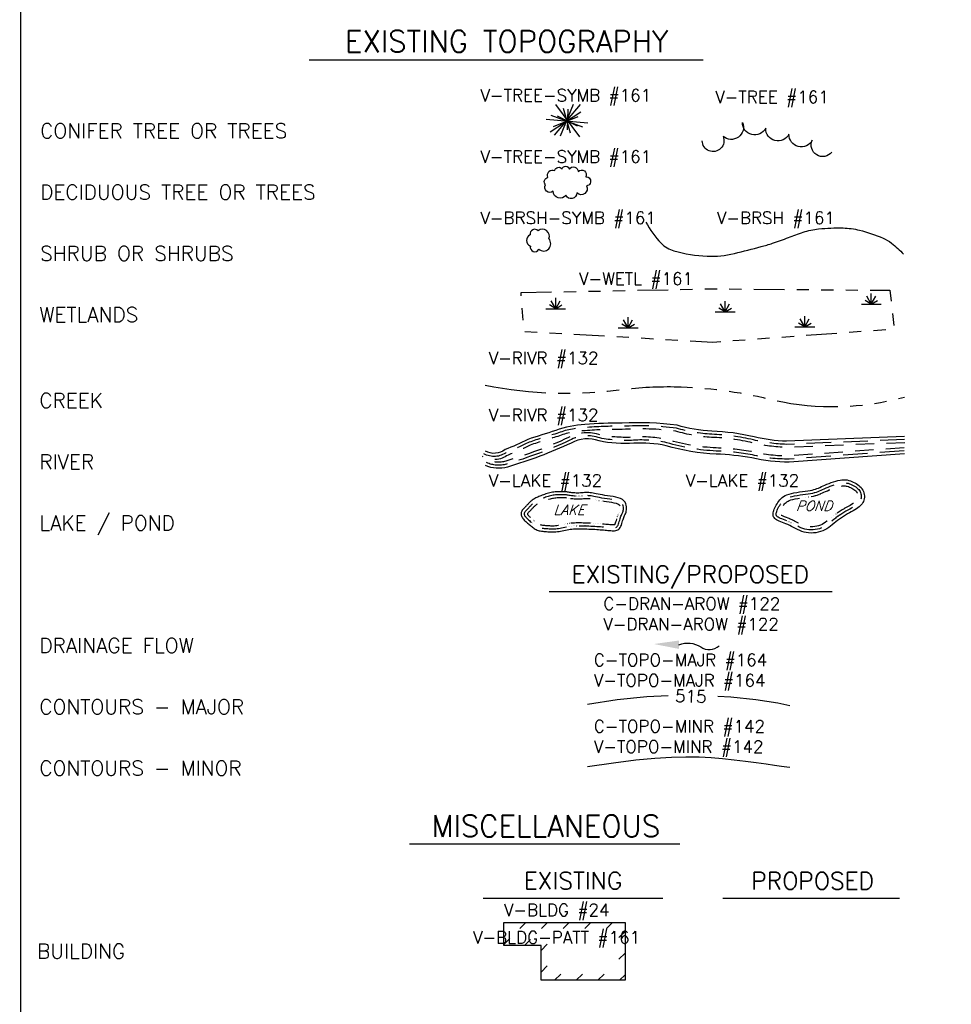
# Model space of a CAD drawing. Extents: x 429357 to 505151, y 227904 to 248592.
# Tile 254 of 256: x 503094.45 to 503102.05, y 229930.29 to 229938.32. Entities that reach past the tile are written whole.
import ezdxf
from ezdxf.enums import TextEntityAlignment as Align

# ---------------------------------------------------------------- set-up
doc = ezdxf.new("R2010")
doc.units = 0
doc.header["$MEASUREMENT"] = 0
for name, pattern in [('CUT', [0.3, 0.2, -0.1]), ('D15', [0.225, 0.15, -0.075]), ('STREAM', [1.475, 1, -0.1, 0.025, -0.1, 0.025, -0.1, 0.025, -0.1]), ('STREAM2', [0.7375, 0.5, -0.05, 0.0125, -0.05, 0.0125, -0.05, 0.0125, -0.05]), ('WATER', [0.448, 0.25, -0.048, 0.002, -0.048, 0.002, -0.048, 0.002, -0.048])]:
    doc.linetypes.add(name, pattern=pattern)
for name, color, linetype in [('C-TOPO-MAJR', 164, 'Continuous'), ('C-TOPO-MINR', 142, 'Continuous'), ('V-ANNO-LGND-LWT6', 6, 'Continuous'), ('V-ANNO-LGND-T120', 4, 'Continuous'), ('V-ANNO-LGND-T140', 5, 'Continuous'), ('V-ANNO-LGND-T175', 6, 'Continuous'), ('V-BLDG', 24, 'Continuous'), ('V-BLDG-PATT', 161, 'Continuous'), ('V-BRSH', 161, 'BRUSH'), ('V-BRSH-SYMB', 161, 'Continuous'), ('V-DRAN-AROW', 122, 'Continuous'), ('V-LAKE', 132, 'STREAM'), ('V-LAKE-TEXT', 2, 'Continuous'), ('V-RIVR', 132, 'STREAM2'), ('V-RWAY-PROP-TEXT', 4, 'Continuous'), ('V-TOPO-MAJR', 164, 'Continuous'), ('V-TOPO-MINR', 142, 'Continuous'), ('V-TRE-LEGD', 161, 'Continuous'), ('V-TREE-SYMB', 161, 'Continuous'), ('V-WETL-LEGD', 161, 'WATER')]:
    doc.layers.add(name, color=color, linetype=linetype)
doc.layers.add('V-ANNO-LGND-LAYR-INFO', color=1, linetype='Continuous', plot=False)
doc.styles.add('L100', font='simplex.shx', dxfattribs={"height": 0.1})
doc.styles.add('L120', font='simplex.shx', dxfattribs={"height": 0.12})
doc.styles.add('L140', font='simplex.shx', dxfattribs={"height": 0.14})
doc.styles.add('L175', font='simplex.shx', dxfattribs={"height": 0.175})
doc.styles.add('L80', font='simplex.shx', dxfattribs={"height": 0.08})
doc.styles.add('ROMANSM', font='romansm.shx')
doc.linetypes.add('BRUSH', pattern='A,0,["(",ROMANSM,S=0.06,R=0,X=-0.0375,Y=0.0125],0.28,[")",ROMANSM,S=0.06,R=0,X=-0.02,Y=0.0125],-0.1', length=0.38)

# ---------------------------------------------------------------- blocks, each defined once
blk = doc.blocks.new('V-TREE-DECIDUOUS 1')
at = {"elevation": 0.0087}
blk.add_lwpolyline([(-0.0713, 0.0447, 0.687051), (-0.0694, -0.0474, 0.92729), (-0.0022, -0.0721, 0.962716), (0.0805, 0.0115, 0.776672), (-0.0065, 0.0779, 0.749179)], format="xyb", close=True, dxfattribs=at)
blk = doc.blocks.new('V-TREE-DECIDUOUS 2')
blk.add_lwpolyline([(-0.1576, 0.0391, -0.658219), (-0.1011, 0.0956, -0.65684), (-0.0411, 0.1058, -0.850737), (0.0181, 0.1043, -0.774157), (0.0907, 0.0852, -0.916303), (0.1517, 0.0421, -1.027393), (0.1577, -0.0307, -0.880235), (0.0803, -0.0887, -0.818499), (-0.0104, -0.1065, -0.741456), (-0.1144, -0.0753, -0.824221), (-0.1769, -0.0218, -0.566054), (-0.1576, 0.0391, -0.480508)], format="xyb")
blk = doc.blocks.new('V-ESCP-SWAMP')
for p, q in [((0, 0), (0, 0.088)), ((0, 0), (0, 0.088)), ((-0.0809, 0), (0.0809, 0)), ((0, 0), (-0.051, 0.0305)), ((0, 0), (-0.0364, 0.065)), ((0, 0), (0.0364, 0.065)), ((0, 0), (0.051, 0.0305))]:
    blk.add_line(p, q)
blk = doc.blocks.new('V-TREE-CONIFER')
for p, q in [((0.1074, 0.1322), (-0.1063, -0.119)), ((-0.0937, 0.1322), (0.1012, -0.1316)), ((0.0509, 0.1322), (-0.056, -0.1253)), ((-0.0308, 0.1008), (0.0257, -0.1002)), ((0.0069, 0.0946), (0.0006, -0.075)), ((-0.1691, 0.0129), (0.1703, -0.0185)), ((0.1137, 0.0694), (-0.1377, -0.0939)), ((-0.1314, 0.0443), (0.1263, -0.0499)), ((0.0886, 0.0317), (-0.1125, -0.0499)), ((-0.0811, 0.038), (0.0823, -0.0436))]:
    blk.add_line(p, q)
blk = doc.blocks.new('DAR-DOT')
blk.add_lwpolyline([(13.09, -1.38, -0.247108), (6.07, -0.09, 0.337287), (0, 0, 9.72554)], format="xyb")
blk.add_solid([(21.25, -2.24), (12.95, -2.74), (13.23, -0.02), (12.95, -2.74)])

msp = doc.modelspace()

# ---------------------------------------------------------------- hatches: boundary and pattern name
at = {"layer": 'V-BLDG-PATT'}
h = msp.add_hatch(dxfattribs=at)
h.set_pattern_fill('ANSI31', color=256)
h.set_pattern_definition([(45, (503078.0952, 229923.55046), (-0.08838835, 0.08838835), [])])
h.paths.add_polyline_path([(503098.4013, 229930.9558), (503099.3914, 229930.9558), (503099.3914, 229930.4834), (503098.7068, 229930.4834), (503098.7068, 229930.7669), (503098.4013, 229930.7669)])
h.paths.add_polyline_path([(503098.4513, 229930.9058), (503099.3414, 229930.9058), (503099.3414, 229930.5334), (503098.7568, 229930.5334), (503098.7568, 229930.8169), (503098.4513, 229930.8169)], flags=16)

# ---------------------------------------------------------------- linework, layer by layer
at = {"layer": 'C-TOPO-MAJR'}
for points in [[(503099.0852, 229932.7371), (503099.3269, 229932.775), (503099.5691, 229932.7983), (503099.7427, 229932.8057)], [(503100.1476, 229932.8011), (503100.256, 229932.7953), (503100.4578, 229932.7747), (503100.6392, 229932.7468), (503100.7352, 229932.726)]]:
    msp.add_lwpolyline(points, dxfattribs=at)
at = {"layer": 'C-TOPO-MINR', "flags": 128}
msp.add_lwpolyline([(503099.0852, 229932.2266), (503099.2968, 229932.2583), (503099.4786, 229932.2812), (503099.635, 229932.2963), (503099.7702, 229932.3046), (503099.8888, 229932.3073), (503099.995, 229932.3053), (503100.0932, 229932.2996), (503100.1878, 229932.2915), (503100.2819, 229932.2817), (503100.3742, 229932.271), (503100.4618, 229932.26), (503100.542, 229932.2492), (503100.6121, 229932.2393), (503100.6695, 229932.2309), (503100.7114, 229932.2246), (503100.7352, 229932.2209)], dxfattribs=at)
at = {"layer": 'V-ANNO-LGND-LWT6'}
msp.add_line((503094.4576, 229944.8544), (503094.4576, 229923.8544), dxfattribs=at)
at = {"layer": 'V-ANNO-LGND-T140'}
for p, q in [((503096.8147, 229937.9936), (503100.0278, 229937.9936)), ((503098.7734, 229933.6544), (503101.081, 229933.6544)), ((503097.6331, 229931.5954), (503099.8383, 229931.5954)), ((503098.2325, 229931.1544), (503099.6993, 229931.1544)), ((503100.1887, 229931.1544), (503101.6315, 229931.1544))]:
    msp.add_line(p, q, dxfattribs=at)
at = {"layer": 'V-BLDG', "flags": 128}
msp.add_lwpolyline([(503098.4013, 229930.9558), (503099.3914, 229930.9558), (503099.3914, 229930.4834), (503098.7068, 229930.4834), (503098.7068, 229930.7669), (503098.4013, 229930.7669)], close=True, dxfattribs=at)
at = {"layer": 'V-BRSH', "linetype": 'BRUSH', "ltscale": 0.5, "flags": 128}
msp.add_lwpolyline([(503099.5619, 229936.6704, 0.074991), (503099.6862, 229936.4968, 0.133235), (503099.7909, 229936.4347, 0.057056), (503100.0613, 229936.3921, 0.070132), (503100.2834, 229936.4139, 0.005652), (503100.5014, 229936.4694, 0.012963), (503100.5955, 229936.4971, 0.017706), (503100.7252, 229936.5441, -0.019139), (503100.8453, 229936.5873, -0.050212), (503100.9711, 229936.6136, -0.032168), (503101.1713, 229936.6219, -0.056838), (503101.3037, 229936.6038, -0.037112), (503101.4973, 229936.5387, -0.067888), (503101.566, 229936.4981, -0.040428), (503101.6638, 229936.407)], format="xyb", dxfattribs=at)
at = {"layer": 'V-LAKE', "linetype": 'Continuous', "flags": 128}
for points in [[(503100.9012, 229934.4799), (503100.9179, 229934.4832), (503100.9325, 229934.4868), (503100.9456, 229934.4908), (503100.9578, 229934.4951), (503100.9694, 229934.4999), (503100.9812, 229934.5052), (503100.9936, 229934.5109), (503101.0071, 229934.5171), (503101.0222, 229934.5238), (503101.0386, 229934.5309), (503101.056, 229934.5379), (503101.0741, 229934.5448), (503101.0924, 229934.5512), (503101.1107, 229934.5568), (503101.1286, 229934.5615), (503101.1457, 229934.565), (503101.1618, 229934.567), (503101.1769, 229934.5677), (503101.1912, 229934.5671), (503101.2047, 229934.5654), (503101.2176, 229934.5625), (503101.2301, 229934.5588), (503101.2422, 229934.5541), (503101.254, 229934.5488), (503101.2658, 229934.5428), (503101.2772, 229934.5361), (503101.2882, 229934.5288), (503101.2987, 229934.5208), (503101.3084, 229934.5122), (503101.3172, 229934.503), (503101.325, 229934.4931), (503101.3315, 229934.4826), (503101.3367, 229934.4715), (503101.3406, 229934.4599), (503101.3431, 229934.448), (503101.3444, 229934.436), (503101.3443, 229934.4241), (503101.3431, 229934.4124), (503101.3407, 229934.4012), (503101.337, 229934.3905), (503101.3323, 229934.3807), (503101.3263, 229934.3714), (503101.3192, 229934.3628), (503101.311, 229934.3545), (503101.3016, 229934.3464), (503101.291, 229934.3386), (503101.2793, 229934.3307), (503101.2665, 229934.3227), (503101.2525, 229934.3145), (503101.2376, 229934.3059), (503101.222, 229934.2971), (503101.2059, 229934.2879), (503101.1895, 229934.2783), (503101.1732, 229934.2683), (503101.1571, 229934.2578), (503101.1414, 229934.2468), (503101.1263, 229934.2354), (503101.1117, 229934.2236), (503101.0974, 229934.2117), (503101.083, 229934.1999), (503101.0685, 229934.1885), (503101.0536, 229934.1777), (503101.0381, 229934.1676), (503101.0217, 229934.1586), (503101.0044, 229934.1507), (503100.9862, 229934.1442), (503100.9674, 229934.139), (503100.9481, 229934.1352), (503100.9286, 229934.133), (503100.9091, 229934.1323), (503100.8898, 229934.1333), (503100.8708, 229934.1359), (503100.8524, 229934.1403), (503100.8345, 229934.1461), (503100.8171, 229934.1531), (503100.8001, 229934.1609), (503100.7835, 229934.1692), (503100.7671, 229934.1776), (503100.7511, 229934.1859), (503100.7352, 229934.1938), (503100.7195, 229934.2009), (503100.7042, 229934.2073), (503100.6893, 229934.2133), (503100.6752, 229934.2188), (503100.6618, 229934.2241), (503100.6495, 229934.2293), (503100.6383, 229934.2346), (503100.6285, 229934.24), (503100.6202, 229934.2456), (503100.6134, 229934.2516), (503100.608, 229934.258), (503100.6039, 229934.2649), (503100.6012, 229934.2722), (503100.5997, 229934.28), (503100.5995, 229934.2883), (503100.6004, 229934.2973), (503100.6024, 229934.3069), (503100.6055, 229934.317), (503100.6094, 229934.3275), (503100.6141, 229934.3382), (503100.6196, 229934.3492), (503100.6256, 229934.3602), (503100.6322, 229934.3712), (503100.6392, 229934.382), (503100.6466, 229934.3925), (503100.6545, 229934.4026), (503100.6633, 229934.4123), (503100.6732, 229934.4214), (503100.6845, 229934.4299), (503100.6975, 229934.4377), (503100.7124, 229934.4448), (503100.7295, 229934.4509), (503100.749, 229934.4562), (503100.7702, 229934.4607), (503100.7927, 229934.4646), (503100.8158, 229934.468), (503100.8388, 229934.4711), (503100.8611, 229934.474), (503100.8821, 229934.4768)], [(503098.9228, 229934.4672), (503098.9163, 229934.4681), (503098.9107, 229934.4688), (503098.9057, 229934.4693), (503098.901, 229934.4697), (503098.8963, 229934.4699), (503098.8913, 229934.47), (503098.8857, 229934.47), (503098.8793, 229934.47), (503098.8717, 229934.47), (503098.8632, 229934.47), (503098.8538, 229934.4698), (503098.8438, 229934.4694), (503098.8332, 229934.4689), (503098.8222, 229934.468), (503098.811, 229934.4668), (503098.7997, 229934.4652), (503098.7886, 229934.4632), (503098.7775, 229934.4608), (503098.7666, 229934.458), (503098.7558, 229934.4549), (503098.7452, 229934.4517), (503098.7349, 229934.4482), (503098.7248, 229934.4447), (503098.7149, 229934.441), (503098.7054, 229934.4374), (503098.6961, 229934.4338), (503098.6872, 229934.4301), (503098.6786, 229934.4263), (503098.6704, 229934.4224), (503098.6624, 229934.4185), (503098.6549, 229934.4143), (503098.6477, 229934.4101), (503098.6409, 229934.4056), (503098.6345, 229934.4011), (503098.6285, 229934.3964), (503098.6229, 229934.3918), (503098.6177, 229934.3871), (503098.6128, 229934.3826), (503098.6083, 229934.3783), (503098.6042, 229934.3741), (503098.6005, 229934.3702), (503098.5971, 229934.3665), (503098.5938, 229934.3629), (503098.5906, 229934.3594), (503098.5873, 229934.3558), (503098.5839, 229934.352), (503098.5802, 229934.3481), (503098.5762, 229934.3439), (503098.5717, 229934.3394), (503098.567, 229934.3345), (503098.5622, 229934.3293), (503098.5575, 229934.3239), (503098.5532, 229934.3181), (503098.5494, 229934.3121), (503098.5464, 229934.3059), (503098.5443, 229934.2994), (503098.5433, 229934.2928), (503098.5434, 229934.286), (503098.5446, 229934.2792), (503098.5466, 229934.2722), (503098.5495, 229934.2653), (503098.5533, 229934.2585), (503098.5577, 229934.2517), (503098.5628, 229934.2451), (503098.5685, 229934.2386), (503098.5747, 229934.2323), (503098.5812, 229934.2262), (503098.5881, 229934.2202), (503098.5951, 229934.2142), (503098.6023, 229934.2084), (503098.6094, 229934.2025), (503098.6165, 229934.1967), (503098.6234, 229934.1909), (503098.6302, 229934.1852), (503098.637, 229934.1796), (503098.6438, 229934.1743), (503098.6508, 229934.1693), (503098.658, 229934.1647), (503098.6655, 229934.1605), (503098.6734, 229934.1569), (503098.6818, 229934.1539), (503098.6907, 229934.1515), (503098.6999, 229934.1496), (503098.7094, 229934.148), (503098.7193, 229934.1468), (503098.7293, 229934.1458), (503098.7396, 229934.145), (503098.75, 229934.1442), (503098.7606, 229934.1435), (503098.7713, 229934.1429), (503098.7821, 229934.1423), (503098.7931, 229934.142), (503098.8044, 229934.142), (503098.816, 229934.1423), (503098.8279, 229934.143), (503098.8401, 229934.1442), (503098.8527, 229934.146), (503098.8656, 229934.1481), (503098.8787, 229934.1506), (503098.8919, 229934.1532), (503098.9052, 229934.1559), (503098.9185, 229934.1584), (503098.9316, 229934.1608), (503098.9445, 229934.1629), (503098.9572, 229934.1645), (503098.9697, 229934.1657), (503098.9821, 229934.1665), (503098.9947, 229934.167), (503099.0075, 229934.1673), (503099.0208, 229934.1673), (503099.0345, 229934.1671), (503099.0488, 229934.1668), (503099.0639, 229934.1664), (503099.0796, 229934.1659), (503099.0957, 229934.1653), (503099.112, 229934.1646), (503099.1283, 229934.1638), (503099.1444, 229934.1629), (503099.16, 229934.162), (503099.1752, 229934.1609), (503099.1895, 229934.1598), (503099.2032, 229934.1586), (503099.2162, 229934.1573), (503099.2286, 229934.1561), (503099.2406, 229934.155), (503099.2522, 229934.1539), (503099.2634, 229934.1529), (503099.2743, 229934.1521), (503099.2851, 229934.1515), (503099.2955, 229934.1513), (503099.3056, 229934.1516), (503099.3152, 229934.1528), (503099.3242, 229934.155), (503099.3325, 229934.1583), (503099.3401, 229934.1631), (503099.3467, 229934.1695), (503099.3525, 229934.1777), (503099.3574, 229934.1872), (503099.3617, 229934.1978), (503099.3654, 229934.209), (503099.3688, 229934.2204), (503099.3719, 229934.2316), (503099.3749, 229934.2423), (503099.3779, 229934.252), (503099.3811, 229934.2605), (503099.3844, 229934.2679), (503099.3877, 229934.2748), (503099.391, 229934.2813), (503099.3941, 229934.288), (503099.397, 229934.295), (503099.3995, 229934.303), (503099.4017, 229934.312), (503099.4033, 229934.3226), (503099.4041, 229934.3342), (503099.4036, 229934.3466), (503099.4015, 229934.3592), (503099.3975, 229934.3718), (503099.3911, 229934.3839), (503099.3819, 229934.3951), (503099.3696, 229934.405), (503099.354, 229934.4133), (503099.3357, 229934.4201), (503099.3152, 229934.4256), (503099.2934, 229934.4302), (503099.2708, 229934.4339), (503099.2484, 229934.4371), (503099.2266, 229934.4401), (503099.2062, 229934.4429), (503099.1879, 229934.4459), (503099.1713, 229934.449), (503099.1564, 229934.452), (503099.1427, 229934.4548), (503099.1301, 229934.4574), (503099.1182, 229934.4596), (503099.1067, 229934.4613), (503099.0955, 229934.4623), (503099.0842, 229934.4627), (503099.0728, 229934.4626), (503099.0613, 229934.462), (503099.0498, 229934.4612), (503099.0382, 229934.4603), (503099.0266, 229934.4594), (503099.015, 229934.4588), (503099.0033, 229934.4586), (503098.9917, 229934.4588), (503098.9803, 229934.4595), (503098.9691, 229934.4605), (503098.9584, 229934.4618), (503098.9483, 229934.4632), (503098.9388, 229934.4646), (503098.9303, 229934.466)]]:
    msp.add_lwpolyline(points, close=True, dxfattribs=at)
at = {"layer": 'V-LAKE', "linetype": 'CUT', "flags": 128}
for points in [[(503100.9061, 229934.4552), (503100.9227, 229934.4585, 0.011876), (503100.9239, 229934.4588), (503100.9385, 229934.4624, 0.012951), (503100.9398, 229934.4627), (503100.9529, 229934.4667, 0.012719), (503100.9541, 229934.4671), (503100.9663, 229934.4715, 0.010817), (503100.9673, 229934.4719), (503100.979, 229934.4767, 0.007473), (503100.9796, 229934.477), (503100.9914, 229934.4822, 0.003476), (503100.9917, 229934.4823), (503101.0041, 229934.4881), (503101.0175, 229934.4942), (503101.0323, 229934.5008), (503101.0483, 229934.5077), (503101.0652, 229934.5146), (503101.0827, 229934.5212), (503101.1003, 229934.5273), (503101.1176, 229934.5327), (503101.1343, 229934.537), (503101.1498, 229934.5402), (503101.1639, 229934.542), (503101.1769, 229934.5426), (503101.189, 229934.5421), (503101.2004, 229934.5406), (503101.2113, 229934.5382), (503101.222, 229934.535), (503101.2325, 229934.531), (503101.2431, 229934.5262), (503101.2537, 229934.5207), (503101.2639, 229934.5148), (503101.2737, 229934.5083), (503101.2827, 229934.5014), (503101.2909, 229934.4941), (503101.2982, 229934.4866), (503101.3043, 229934.4787), (503101.3094, 229934.4706), (503101.3133, 229934.4622), (503101.3163, 229934.4533), (503101.3183, 229934.444), (503101.3192, 229934.4347), (503101.3192, 229934.4254), (503101.3183, 229934.4164), (503101.3164, 229934.4079), (503101.3138, 229934.4001), (503101.3103, 229934.393), (503101.306, 229934.3862), (503101.3005, 229934.3796), (503101.2939, 229934.3729), (503101.2859, 229934.3661), (503101.2765, 229934.3591), (503101.2657, 229934.3518), (503101.2535, 229934.3442), (503101.2399, 229934.3362), (503101.2252, 229934.3278), (503101.2096, 229934.319, 0.001077), (503101.2095, 229934.3189), (503101.1934, 229934.3097, 0.002927), (503101.1931, 229934.3096), (503101.1768, 229934.3, 0.004741), (503101.1764, 229934.2997), (503101.1601, 229934.2897, 0.006617), (503101.1595, 229934.2894), (503101.1434, 229934.2789, 0.008646), (503101.1427, 229934.2784), (503101.127, 229934.2674, 0.009874), (503101.1262, 229934.2668), (503101.1111, 229934.2553, 0.007045), (503101.1106, 229934.2549), (503101.096, 229934.2431, 0.003049), (503101.0957, 229934.2429), (503101.0814, 229934.2311), (503101.0673, 229934.2195), (503101.0534, 229934.2086), (503101.0394, 229934.1984), (503101.0251, 229934.1892), (503101.0104, 229934.181), (503100.9949, 229934.174), (503100.9786, 229934.1681), (503100.9616, 229934.1635), (503100.9443, 229934.1601), (503100.9267, 229934.158), (503100.9093, 229934.1574), (503100.8922, 229934.1583), (503100.8755, 229934.1606), (503100.8592, 229934.1645), (503100.8431, 229934.1698), (503100.827, 229934.1762), (503100.8109, 229934.1836), (503100.7948, 229934.1916), (503100.7787, 229934.1999), (503100.7626, 229934.2082, 0.004589), (503100.7622, 229934.2084), (503100.7463, 229934.2163, 0.008118), (503100.7456, 229934.2166), (503100.7299, 229934.2237, 0.006965), (503100.7293, 229934.224), (503100.7139, 229934.2305, 0.004484), (503100.7135, 229934.2306), (503100.6987, 229934.2366, 0.001772), (503100.6985, 229934.2367), (503100.6844, 229934.2422), (503100.6713, 229934.2474), (503100.6597, 229934.2523), (503100.6497, 229934.257), (503100.6417, 229934.2614), (503100.6357, 229934.2655), (503100.6314, 229934.2693), (503100.6285, 229934.2726), (503100.6267, 229934.2757), (503100.6255, 229934.2789), (503100.6248, 229934.2827), (503100.6247, 229934.2874), (503100.6253, 229934.2934), (503100.6268, 229934.3007), (503100.6293, 229934.3089), (503100.6327, 229934.318), (503100.6369, 229934.3276), (503100.6418, 229934.3376), (503100.6474, 229934.3477), (503100.6535, 229934.3579), (503100.66, 229934.3679), (503100.6667, 229934.3775), (503100.6737, 229934.3864), (503100.6811, 229934.3945), (503100.6893, 229934.4021), (503100.6986, 229934.4091), (503100.7094, 229934.4156), (503100.7221, 229934.4215), (503100.7371, 229934.427), (503100.7549, 229934.4318), (503100.775, 229934.4361), (503100.7967, 229934.4398), (503100.8193, 229934.4431), (503100.8421, 229934.4462), (503100.8644, 229934.449, 0.001827), (503100.8645, 229934.4491), (503100.8856, 229934.452, 0.005221), (503100.8861, 229934.452), (503100.9051, 229934.4551, 0.009464)], [(503098.919, 229934.4423), (503098.9129, 229934.4432), (503098.9079, 229934.4439), (503098.9035, 229934.4443), (503098.8996, 229934.4446), (503098.8955, 229934.4448), (503098.8909, 229934.4449), (503098.8856, 229934.4449), (503098.8793, 229934.4449), (503098.8718, 229934.4449), (503098.8635, 229934.4449), (503098.8545, 229934.4447), (503098.8449, 229934.4443), (503098.8348, 229934.4438), (503098.8245, 229934.443), (503098.8141, 229934.4419), (503098.8038, 229934.4404), (503098.7935, 229934.4385), (503098.7833, 229934.4363), (503098.7731, 229934.4337), (503098.7629, 229934.4309), (503098.7529, 229934.4277), (503098.743, 229934.4245), (503098.7333, 229934.421), (503098.7237, 229934.4175), (503098.7145, 229934.414), (503098.7056, 229934.4105), (503098.6971, 229934.407), (503098.689, 229934.4034), (503098.6813, 229934.3998), (503098.6741, 229934.3962), (503098.6673, 229934.3925), (503098.661, 229934.3888), (503098.6551, 229934.3849), (503098.6495, 229934.3809), (503098.6442, 229934.3768), (503098.6392, 229934.3726), (503098.6345, 229934.3685), (503098.6301, 229934.3644), (503098.626, 229934.3605), (503098.6223, 229934.3566), (503098.6188, 229934.353), (503098.6156, 229934.3495), (503098.6124, 229934.3461), (503098.6092, 229934.3425, -0.000268), (503098.6092, 229934.3425), (503098.606, 229934.3389, -0.00162), (503098.6058, 229934.3388), (503098.6024, 229934.3351, -0.002709), (503098.6023, 229934.3349), (503098.5986, 229934.331, -0.003434), (503098.5983, 229934.3307), (503098.5943, 229934.3265, -0.002799), (503098.5941, 229934.3263), (503098.5897, 229934.3218), (503098.5852, 229934.3172), (503098.581, 229934.3126), (503098.5771, 229934.3081), (503098.5739, 229934.3038), (503098.5714, 229934.2999), (503098.5697, 229934.2965), (503098.5688, 229934.2937), (503098.5685, 229934.2912), (503098.5685, 229934.2883), (503098.5691, 229934.2848), (503098.5703, 229934.2808), (503098.5722, 229934.2762), (503098.5748, 229934.2714), (503098.5782, 229934.2663), (503098.5822, 229934.261), (503098.5869, 229934.2557), (503098.5922, 229934.2503), (503098.5981, 229934.2448), (503098.6045, 229934.2392), (503098.6112, 229934.2335), (503098.6182, 229934.2278), (503098.6253, 229934.222, -0.001221), (503098.6254, 229934.2219), (503098.6325, 229934.2161, -0.002571), (503098.6326, 229934.2159), (503098.6395, 229934.2101, -0.000311), (503098.6396, 229934.2101), (503098.6463, 229934.2045), (503098.6527, 229934.1992), (503098.6589, 229934.1944), (503098.6649, 229934.1901), (503098.6708, 229934.1863), (503098.6768, 229934.183), (503098.6828, 229934.1802), (503098.6894, 229934.1779), (503098.6966, 229934.1759), (503098.7045, 229934.1743), (503098.713, 229934.1729), (503098.722, 229934.1718), (503098.7316, 229934.1708), (503098.7415, 229934.17), (503098.7518, 229934.1693), (503098.7622, 229934.1686), (503098.7726, 229934.1679), (503098.783, 229934.1674), (503098.7935, 229934.1671), (503098.8041, 229934.1671), (503098.8149, 229934.1674), (503098.8259, 229934.1681), (503098.8372, 229934.1692), (503098.8489, 229934.1708), (503098.8612, 229934.1728), (503098.874, 229934.1752), (503098.887, 229934.1778), (503098.9003, 229934.1805, -0.001317), (503098.9004, 229934.1805), (503098.9137, 229934.1831, -0.00336), (503098.914, 229934.1832), (503098.9271, 229934.1855, -0.005558), (503098.9277, 229934.1856), (503098.9406, 229934.1877, -0.007553), (503098.9413, 229934.1878), (503098.954, 229934.1894, -0.007774), (503098.9548, 229934.1895), (503098.9673, 229934.1907, -0.007278), (503098.968, 229934.1908), (503098.9805, 229934.1916, -0.006523), (503098.9811, 229934.1916), (503098.9937, 229934.1921, -0.005567), (503098.9943, 229934.1922), (503099.0071, 229934.1924, -0.004485), (503099.0075, 229934.1924), (503099.0207, 229934.1924, -0.003356), (503099.0211, 229934.1924), (503099.0348, 229934.1922, -0.002254), (503099.035, 229934.1922), (503099.0494, 229934.1919, -0.001384), (503099.0495, 229934.1919), (503099.0646, 229934.1915, -0.001207), (503099.0648, 229934.1915), (503099.0804, 229934.191, -0.001231), (503099.0806, 229934.191), (503099.0967, 229934.1904, -0.001298), (503099.0968, 229934.1904), (503099.1131, 229934.1897, -0.001409), (503099.1132, 229934.1897), (503099.1295, 229934.1889, -0.001572), (503099.1296, 229934.1889), (503099.1457, 229934.188, -0.001799), (503099.1459, 229934.188), (503099.1616, 229934.187, -0.002113), (503099.1618, 229934.187), (503099.1769, 229934.186, -0.002389), (503099.1771, 229934.186), (503099.1915, 229934.1848, -0.002074), (503099.1917, 229934.1848), (503099.2054, 229934.1836, -0.001504), (503099.2055, 229934.1836), (503099.2185, 229934.1824, -0.000822), (503099.2186, 229934.1823), (503099.2311, 229934.1811), (503099.243, 229934.18), (503099.2544, 229934.1789), (503099.2654, 229934.1779), (503099.276, 229934.1771), (503099.286, 229934.1766), (503099.2953, 229934.1764), (503099.3036, 229934.1767), (503099.3107, 229934.1776), (503099.3165, 229934.1789), (503099.321, 229934.1808), (503099.3245, 229934.183), (503099.3277, 229934.186), (503099.331, 229934.1908), (503099.3346, 229934.1977), (503099.3381, 229934.2064), (503099.3415, 229934.2165), (503099.3446, 229934.2272), (503099.3477, 229934.2383, -0.001239), (503099.3477, 229934.2384), (503099.3507, 229934.2491, -0.007486), (503099.3509, 229934.2498), (503099.3539, 229934.2595, -0.014223), (503099.3544, 229934.2609), (503099.3576, 229934.2693, -0.013851), (503099.3581, 229934.2706), (503099.3614, 229934.2781, -0.009134), (503099.3618, 229934.2789), (503099.3651, 229934.2857, -0.00217), (503099.3652, 229934.2859), (503099.3683, 229934.2922), (503099.3711, 229934.298), (503099.3733, 229934.3036), (503099.3753, 229934.3097), (503099.377, 229934.3169), (503099.3783, 229934.3253), (503099.3789, 229934.3345), (503099.3786, 229934.344), (503099.3771, 229934.3533), (503099.3743, 229934.362), (503099.37, 229934.37), (503099.3641, 229934.3772), (503099.3557, 229934.384), (503099.3437, 229934.3903), (503099.328, 229934.3961), (503099.3094, 229934.4012), (503099.2887, 229934.4055), (503099.267, 229934.4091), (503099.2449, 229934.4123), (503099.2232, 229934.4152, -0.001592), (503099.2231, 229934.4152), (503099.2027, 229934.4181, -0.005269), (503099.2022, 229934.4181), (503099.1838, 229934.4211, -0.005372), (503099.1833, 229934.4212), (503099.1668, 229934.4243, -0.003915), (503099.1664, 229934.4243), (503099.1514, 229934.4273, -0.001756), (503099.1513, 229934.4274), (503099.1377, 229934.4302), (503099.1253, 229934.4327), (503099.1141, 229934.4348), (503099.1037, 229934.4363), (503099.0938, 229934.4373), (503099.0839, 229934.4376), (503099.0736, 229934.4375), (503099.0628, 229934.4369), (503099.0517, 229934.4361), (503099.0402, 229934.4352, -0.001461), (503099.04, 229934.4352), (503099.0284, 229934.4344, -0.004813), (503099.0279, 229934.4343), (503099.0163, 229934.4337, -0.008183), (503099.0155, 229934.4337), (503099.0039, 229934.4334, -0.010662), (503099.0028, 229934.4334), (503098.9912, 229934.4337, -0.009607), (503098.9902, 229934.4337), (503098.9788, 229934.4344, -0.007893), (503098.978, 229934.4345), (503098.9668, 229934.4355, -0.006365), (503098.9662, 229934.4356), (503098.9555, 229934.4368, -0.004928), (503098.955, 229934.4369), (503098.9448, 229934.4383, -0.003475), (503098.9445, 229934.4384), (503098.9351, 229934.4398, -0.001848), (503098.9349, 229934.4398), (503098.9263, 229934.4412)]]:
    msp.add_lwpolyline(points, format="xyb", close=True, dxfattribs=at)
at = {"layer": 'V-LAKE', "linetype": 'D15', "flags": 128}
for points in [[(503100.9109, 229934.4306), (503100.9276, 229934.4339, 0.011876), (503100.9299, 229934.4344), (503100.9446, 229934.438, 0.012951), (503100.9471, 229934.4387), (503100.9602, 229934.4427, 0.012719), (503100.9626, 229934.4435), (503100.9748, 229934.4479, 0.010817), (503100.9768, 229934.4486), (503100.9885, 229934.4534, 0.007473), (503100.9899, 229934.454), (503101.0016, 229934.4593, 0.003476), (503101.0023, 229934.4595), (503101.0146, 229934.4653), (503101.0279, 229934.4714), (503101.0424, 229934.4778), (503101.058, 229934.4845), (503101.0744, 229934.4912), (503101.0913, 229934.4976), (503101.1081, 229934.5034), (503101.1245, 229934.5085), (503101.1399, 229934.5126), (503101.1539, 229934.5154), (503101.1661, 229934.5169), (503101.177, 229934.5174), (503101.1869, 229934.517), (503101.1961, 229934.5158), (503101.205, 229934.5139), (503101.2138, 229934.5112), (503101.2229, 229934.5078), (503101.2322, 229934.5035), (503101.2416, 229934.4987), (503101.2507, 229934.4934), (503101.2591, 229934.4878), (503101.2668, 229934.482), (503101.2735, 229934.476), (503101.2792, 229934.4701), (503101.2837, 229934.4643), (503101.2873, 229934.4586), (503101.29, 229934.4529), (503101.292, 229934.4467), (503101.2934, 229934.4401), (503101.2941, 229934.4334), (503101.2941, 229934.4267), (503101.2934, 229934.4204), (503101.2922, 229934.4147), (503101.2905, 229934.4097), (503101.2884, 229934.4053), (503101.2856, 229934.401), (503101.2819, 229934.3964), (503101.2768, 229934.3913), (503101.2702, 229934.3857), (503101.262, 229934.3796), (503101.2521, 229934.3729), (503101.2405, 229934.3657), (503101.2273, 229934.3579), (503101.2127, 229934.3496), (503101.1972, 229934.3408, 0.001077), (503101.197, 229934.3407), (503101.1809, 229934.3315, 0.002927), (503101.1804, 229934.3312), (503101.1641, 229934.3216, 0.004741), (503101.1633, 229934.3211), (503101.1469, 229934.3111, 0.006617), (503101.1458, 229934.3104), (503101.1297, 229934.2999, 0.008646), (503101.1283, 229934.299), (503101.1126, 229934.288, 0.009874), (503101.111, 229934.2868), (503101.0959, 229934.2753, 0.007045), (503101.0948, 229934.2745), (503101.0802, 229934.2627, 0.003049), (503101.0797, 229934.2623), (503101.0654, 229934.2505), (503101.0516, 229934.2391), (503101.0382, 229934.2286), (503101.0252, 229934.2191), (503101.0122, 229934.2107), (503100.9992, 229934.2035), (503100.9855, 229934.1973), (503100.971, 229934.1921), (503100.9559, 229934.1879), (503100.9404, 229934.1849), (503100.9249, 229934.1831), (503100.9095, 229934.1826), (503100.8945, 229934.1833), (503100.8801, 229934.1853), (503100.866, 229934.1887), (503100.8516, 229934.1934), (503100.8369, 229934.1993), (503100.8217, 229934.2062), (503100.8062, 229934.214), (503100.7902, 229934.2222), (503100.7741, 229934.2306, 0.004589), (503100.7733, 229934.231), (503100.7575, 229934.2388, 0.008118), (503100.756, 229934.2395), (503100.7403, 229934.2466, 0.006965), (503100.739, 229934.2472), (503100.7237, 229934.2536, 0.004484), (503100.7228, 229934.254), (503100.708, 229934.2599, 0.001772), (503100.7077, 229934.26), (503100.6936, 229934.2655), (503100.6809, 229934.2706), (503100.6699, 229934.2752), (503100.6611, 229934.2794), (503100.6549, 229934.2828), (503100.6511, 229934.2854), (503100.6498, 229934.2865), (503100.6498, 229934.2865), (503100.6501, 229934.2895), (503100.6512, 229934.2945), (503100.6531, 229934.3009), (503100.6559, 229934.3085), (503100.6596, 229934.3169), (503100.6641, 229934.3259), (503100.6692, 229934.3352), (503100.6748, 229934.3446), (503100.6809, 229934.3539), (503100.6869, 229934.3625), (503100.6929, 229934.3701), (503100.699, 229934.3768), (503100.7054, 229934.3827), (503100.7127, 229934.3882), (503100.7213, 229934.3934), (503100.7317, 229934.3983), (503100.7447, 229934.403), (503100.7608, 229934.4074), (503100.7797, 229934.4114), (503100.8006, 229934.415), (503100.8228, 229934.4182), (503100.8454, 229934.4213), (503100.8676, 229934.4241, 0.001827), (503100.868, 229934.4242), (503100.889, 229934.4271, 0.005221), (503100.89, 229934.4272), (503100.9091, 229934.4303, 0.009464)], [(503098.9152, 229934.4175), (503098.9095, 229934.4184), (503098.905, 229934.4189), (503098.9014, 229934.4193), (503098.8981, 229934.4195), (503098.8947, 229934.4197), (503098.8906, 229934.4198), (503098.8855, 229934.4198), (503098.8793, 229934.4198), (503098.872, 229934.4198), (503098.8639, 229934.4197), (503098.8552, 229934.4196), (503098.846, 229934.4193), (503098.8365, 229934.4187), (503098.8268, 229934.418), (503098.8172, 229934.417), (503098.8078, 229934.4156), (503098.7984, 229934.4139), (503098.789, 229934.4119), (503098.7796, 229934.4095), (503098.7701, 229934.4068), (503098.7606, 229934.4038), (503098.7511, 229934.4007), (503098.7418, 229934.3974), (503098.7325, 229934.394), (503098.7235, 229934.3906), (503098.715, 229934.3872), (503098.7069, 229934.3838), (503098.6993, 229934.3805), (503098.6923, 229934.3772), (503098.6858, 229934.374), (503098.6798, 229934.3707), (503098.6744, 229934.3675), (503098.6693, 229934.3642), (503098.6645, 229934.3607), (503098.6599, 229934.3572), (503098.6555, 229934.3535), (503098.6513, 229934.3499), (503098.6474, 229934.3462), (503098.6437, 229934.3426), (503098.6403, 229934.3391), (503098.6371, 229934.3358), (503098.634, 229934.3325), (503098.631, 229934.3292), (503098.6279, 229934.3257, -0.000268), (503098.6278, 229934.3257), (503098.6246, 229934.3221, -0.00162), (503098.6244, 229934.3218), (503098.621, 229934.3181, -0.002709), (503098.6206, 229934.3177), (503098.6169, 229934.3138, -0.003434), (503098.6164, 229934.3133), (503098.6124, 229934.3091, -0.002799), (503098.612, 229934.3087), (503098.6076, 229934.3043), (503098.6034, 229934.2999), (503098.5998, 229934.296), (503098.5967, 229934.2924), (503098.5946, 229934.2896), (503098.5941, 229934.2888), (503098.5948, 229934.2872), (503098.5964, 229934.2843), (503098.5987, 229934.2809), (503098.6016, 229934.277), (503098.6053, 229934.2728), (503098.6098, 229934.2683), (503098.615, 229934.2634), (503098.6209, 229934.2582), (503098.6273, 229934.2528), (503098.6341, 229934.2472), (503098.6412, 229934.2415, -0.001221), (503098.6414, 229934.2413), (503098.6484, 229934.2355, -0.002571), (503098.6488, 229934.2352), (503098.6557, 229934.2294, -0.000311), (503098.6558, 229934.2293), (503098.6623, 229934.2238), (503098.6684, 229934.2188), (503098.6739, 229934.2145), (503098.679, 229934.2108), (503098.6837, 229934.2078), (503098.688, 229934.2055), (503098.6922, 229934.2035), (503098.6969, 229934.2019), (503098.7025, 229934.2004), (503098.7091, 229934.199), (503098.7165, 229934.1978), (503098.7248, 229934.1967), (503098.7338, 229934.1959), (503098.7434, 229934.1951), (503098.7536, 229934.1943), (503098.7638, 229934.1936), (503098.774, 229934.193), (503098.784, 229934.1925), (503098.7939, 229934.1923), (503098.8038, 229934.1922), (503098.8138, 229934.1925), (503098.8239, 229934.1931), (503098.8342, 229934.1941), (503098.8452, 229934.1956), (503098.8568, 229934.1976), (503098.8692, 229934.1999), (503098.8821, 229934.2025), (503098.8953, 229934.2051, -0.001317), (503098.8956, 229934.2052), (503098.9088, 229934.2077, -0.00336), (503098.9095, 229934.2079), (503098.9226, 229934.2103, -0.005558), (503098.9237, 229934.2104), (503098.9366, 229934.2125, -0.007553), (503098.9381, 229934.2127), (503098.9508, 229934.2143, -0.007774), (503098.9524, 229934.2145), (503098.9648, 229934.2157, -0.007278), (503098.9663, 229934.2158), (503098.9788, 229934.2167, -0.006523), (503098.9801, 229934.2167), (503098.9927, 229934.2172, -0.005567), (503098.9938, 229934.2173), (503099.0066, 229934.2175, -0.004485), (503099.0075, 229934.2175), (503099.0207, 229934.2175, -0.003356), (503099.0214, 229934.2175), (503099.0351, 229934.2173, -0.002254), (503099.0356, 229934.2173), (503099.0499, 229934.217, -0.001384), (503099.0502, 229934.217), (503099.0653, 229934.2166, -0.001207), (503099.0656, 229934.2166), (503099.0813, 229934.2161, -0.001231), (503099.0815, 229934.2161), (503099.0976, 229934.2155, -0.001298), (503099.0978, 229934.2155), (503099.1141, 229934.2148, -0.001409), (503099.1144, 229934.2148), (503099.1307, 229934.214, -0.001572), (503099.131, 229934.214), (503099.1471, 229934.2131, -0.001799), (503099.1474, 229934.2131), (503099.1631, 229934.2121, -0.002113), (503099.1636, 229934.2121), (503099.1787, 229934.211, -0.002389), (503099.1791, 229934.211), (503099.1935, 229934.2098, -0.002074), (503099.1939, 229934.2098), (503099.2076, 229934.2086, -0.001504), (503099.2079, 229934.2086), (503099.2209, 229934.2074, -0.000822), (503099.221, 229934.2073), (503099.2335, 229934.2061), (503099.2454, 229934.205), (503099.2567, 229934.2039), (503099.2674, 229934.203), (503099.2776, 229934.2022), (503099.287, 229934.2017), (503099.2951, 229934.2015), (503099.3016, 229934.2017), (503099.3062, 229934.2023), (503099.3088, 229934.2029), (503099.3089, 229934.203), (503099.3095, 229934.2039), (503099.3118, 229934.2082), (503099.3145, 229934.2151), (503099.3175, 229934.2239), (503099.3205, 229934.2341), (503099.3234, 229934.2449, -0.001239), (503099.3235, 229934.2452), (503099.3265, 229934.2559, -0.007486), (503099.3269, 229934.2573), (503099.33, 229934.267, -0.014223), (503099.3309, 229934.2697), (503099.3341, 229934.2782, -0.013851), (503099.3352, 229934.2808), (503099.3384, 229934.2882, -0.009134), (503099.3392, 229934.2899), (503099.3425, 229934.2967, -0.00217), (503099.3427, 229934.2971), (503099.3457, 229934.3031), (503099.348, 229934.3081), (503099.3497, 229934.3122), (503099.3511, 229934.3165), (503099.3523, 229934.3217), (503099.3533, 229934.3281), (503099.3538, 229934.3349), (503099.3535, 229934.3415), (503099.3526, 229934.3474), (503099.351, 229934.3522), (503099.349, 229934.356), (503099.3463, 229934.3593), (503099.3418, 229934.3629), (503099.3335, 229934.3673), (503099.3204, 229934.3722), (503099.3035, 229934.3767), (503099.2841, 229934.3808), (503099.2631, 229934.3843), (503099.2414, 229934.3874), (503099.2199, 229934.3903, -0.001592), (503099.2196, 229934.3903), (503099.1992, 229934.3932, -0.005269), (503099.1982, 229934.3933), (503099.1798, 229934.3963, -0.005372), (503099.1787, 229934.3965), (503099.1622, 229934.3996, -0.003915), (503099.1614, 229934.3997), (503099.1465, 229934.4027, -0.001756), (503099.1462, 229934.4028), (503099.1326, 229934.4056), (503099.1206, 229934.4081), (503099.11, 229934.41), (503099.1007, 229934.4114), (503099.0922, 229934.4122), (503099.0836, 229934.4125), (503099.0744, 229934.4124), (503099.0643, 229934.4119), (503099.0535, 229934.4111), (503099.0421, 229934.4102, -0.001461), (503099.0419, 229934.4102), (503099.0302, 229934.4093, -0.004813), (503099.0293, 229934.4093), (503099.0177, 229934.4086, -0.008183), (503099.016, 229934.4086), (503099.0044, 229934.4083, -0.010662), (503099.0022, 229934.4083), (503098.9906, 229934.4086, -0.009607), (503098.9887, 229934.4087), (503098.9773, 229934.4094, -0.007893), (503098.9757, 229934.4095), (503098.9645, 229934.4105, -0.006365), (503098.9632, 229934.4106), (503098.9525, 229934.4119, -0.004928), (503098.9515, 229934.412), (503098.9414, 229934.4134, -0.003475), (503098.9407, 229934.4135), (503098.9313, 229934.415, -0.001848), (503098.9309, 229934.415), (503098.9224, 229934.4164)]]:
    msp.add_lwpolyline(points, format="xyb", close=True, dxfattribs=at)
at = {"layer": 'V-RIVR', "flags": 128}
msp.add_lwpolyline([(503098.2491, 229935.3393, 0.085648), (503099.3904, 229935.3064, -0.038601), (503099.849, 229935.325, -0.053045), (503100.6134, 229935.2153, 0.12185), (503101.6718, 229935.2424)], format="xyb", dxfattribs=at)
at = {"layer": 'V-RIVR', "linetype": 'D15', "flags": 128}
for points in [[(503101.6739, 229934.8698), (503100.7086, 229934.8306, -0.049338), (503100.4338, 229934.8681, 0.050513), (503100.0975, 229934.9132, -0.056187), (503099.8052, 229934.9632, 0.04965), (503099.3692, 229934.9777, 0.030125), (503099.0664, 229934.9666, 0.087559), (503098.8418, 229934.921, 0.008119), (503098.6178, 229934.8499, -0.023292), (503098.437, 229934.769, -0.287851), (503098.2272, 229934.7565, -0.287851)], [(503101.6683, 229934.8279), (503100.7293, 229934.7612, -0.061807), (503100.436, 229934.7942, 0.039207), (503100.1361, 229934.8268, -0.06062), (503099.7382, 229934.8935, 0.071237), (503099.4592, 229934.9149, -0.063841), (503099.1928, 229934.9324, 0.210885), (503098.9288, 229934.9116, -0.037355), (503098.4173, 229934.7194, -0.184656), (503098.2725, 229934.7296, -0.184656)]]:
    msp.add_lwpolyline(points, format="xyb", dxfattribs=at)
at = {"layer": 'V-RIVR', "linetype": 'CUT', "flags": 128}
for points in [[(503101.6728, 229934.8949), (503100.7086, 229934.8557, -0.049162), (503100.4396, 229934.8925, 0.050467), (503100.0986, 229934.9383, -0.056487), (503099.8104, 229934.9879, 0.049736), (503099.3687, 229935.0029, 0.029927), (503099.0648, 229934.9917, 0.086837), (503098.8336, 229934.9447, 0.008146), (503098.6081, 229934.8731, -0.023886), (503098.4249, 229934.7912, -0.292566), (503098.2392, 229934.7786, -0.292566)], [(503101.67, 229934.8028), (503100.7303, 229934.7361, -0.061835), (503100.4307, 229934.7696, 0.039152), (503100.1352, 229934.8017, -0.06052), (503099.7319, 229934.8691, 0.071027), (503099.4608, 229934.8898, -0.064285), (503099.1861, 229934.9081, 0.213049), (503098.9401, 229934.8891, -0.037398), (503098.4244, 229934.6954, -0.184499), (503098.2619, 229934.7068, -0.184499)]]:
    msp.add_lwpolyline(points, format="xyb", dxfattribs=at)
at = {"layer": 'V-RIVR', "linetype": 'Continuous', "flags": 128}
for points in [[(503101.6718, 229934.92), (503100.7086, 229934.8809, -0.048981), (503100.4454, 229934.9169, 0.05042), (503100.0997, 229934.9633, -0.056794), (503099.8156, 229935.0125, 0.049824), (503099.3681, 229935.028, 0.029734), (503099.0633, 229935.0168, 0.086156), (503098.8254, 229934.9685, 0.008173), (503098.5983, 229934.8963, -0.024521), (503098.4125, 229934.8133, -0.298499), (503098.2513, 229934.8006, 20.136827)], [(503101.6718, 229934.7778), (503100.7314, 229934.711, -0.061861), (503100.4255, 229934.745, 0.039096), (503100.1342, 229934.7766, -0.06042), (503099.7257, 229934.8448, 0.07081), (503099.4624, 229934.8648, -0.064732), (503099.1794, 229934.8838, 0.21548), (503098.9514, 229934.8667, -0.037444), (503098.4316, 229934.6713, -0.184366), (503098.2513, 229934.684, 1.547997)]]:
    msp.add_lwpolyline(points, format="xyb", dxfattribs=at)
at = {"layer": 'V-RWAY-PROP-TEXT'}
msp.add_circle((503125.9849, 229928.9035), 2024.7102, dxfattribs=at)
at = {"layer": 'V-TOPO-MAJR'}
for points in [[(503099.0852, 229932.7371), (503099.3269, 229932.775), (503099.5691, 229932.7983), (503099.7427, 229932.8057)], [(503100.1476, 229932.8011), (503100.256, 229932.7953), (503100.4578, 229932.7747), (503100.6392, 229932.7468), (503100.7352, 229932.726)]]:
    msp.add_lwpolyline(points, dxfattribs=at)
at = {"layer": 'V-TOPO-MINR', "flags": 128}
msp.add_lwpolyline([(503099.0852, 229932.2266), (503099.2968, 229932.2583), (503099.4786, 229932.2812), (503099.635, 229932.2963), (503099.7702, 229932.3046), (503099.8888, 229932.3073), (503099.995, 229932.3053), (503100.0932, 229932.2996), (503100.1878, 229932.2915), (503100.2819, 229932.2817), (503100.3742, 229932.271), (503100.4618, 229932.26), (503100.542, 229932.2492), (503100.6121, 229932.2393), (503100.6695, 229932.2309), (503100.7114, 229932.2246), (503100.7352, 229932.2209)], dxfattribs=at)
at = {"layer": 'V-TRE-LEGD', "ltscale": 0.001, "flags": 128}
msp.add_lwpolyline([(503101.0787, 229937.2402, -0.88866), (503100.919, 229937.3378, -0.8), (503100.7293, 229937.3863, -0.8), (503100.5396, 229937.4349, -0.8), (503100.35, 229937.4834, -0.8), (503100.191, 229937.3691, -1.23474), (503100.0214, 229937.3335)], format="xyb", dxfattribs=at)
at = {"layer": 'V-WETL-LEGD', "flags": 128}
msp.add_lwpolyline([(503098.5426, 229936.0945), (503100.1293, 229936.1255), (503101.5533, 229936.1129), (503101.588, 229935.7954), (503100.1067, 229935.6883), (503098.569, 229935.7751), (503098.5426, 229936.0945)], dxfattribs=at)

# ---------------------------------------------------------------- block references
at = {"layer": 'V-BRSH-SYMB'}
msp.add_blockref('V-TREE-DECIDUOUS 1', (503098.6889, 229936.5213, -0.0087), dxfattribs=at)
at = {"layer": 'V-DRAN-AROW', "xscale": 0.02499999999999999, "yscale": 0.02499999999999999, "zscale": 0.02499999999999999, "rotation": 184.475763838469}
msp.add_blockref('DAR-DOT', (503100.1602, 229933.2125), dxfattribs=at)
at = {"layer": 'V-TREE-SYMB'}
for name, p in [('V-TREE-CONIFER', (503098.918, 229937.4974)), ('V-TREE-DECIDUOUS 2', (503098.9187, 229936.996))]:
    msp.add_blockref(name, p, dxfattribs=at)
at = {"layer": 'V-WETL-LEGD'}
for p in [(503101.4009, 229936.0003), (503098.8257, 229935.9632), (503100.208, 229935.9372), (503099.4165, 229935.8072), (503100.8583, 229935.8147)]:
    msp.add_blockref('V-ESCP-SWAMP', p, dxfattribs=at)

# ---------------------------------------------------------------- texts
at = {"layer": 'C-TOPO-MAJR', "style": 'L100'}
msp.add_text('515', height=0.1, rotation=358.66849, dxfattribs=at).set_placement((503099.7986, 229932.7533))
at = {"layer": 'V-ANNO-LGND-LAYR-INFO', "style": 'L100'}
for s, p in [('V-TREE-SYMB #161', (503098.2112, 229937.6544)), ('V-TREE #161', (503100.128, 229937.6409)), ('V-TREE-SYMB #161', (503098.2112, 229937.1544)), ('V-BRSH-SYMB #161', (503098.2112, 229936.6544)), ('V-BRSH #161', (503100.1403, 229936.6544)), ('V-WETL #161', (503099.0162, 229936.1583)), ('V-RIVR #132', (503098.2792, 229935.511)), ('V-RIVR #132', (503098.2792, 229935.0451)), ('V-LAKE #132', (503098.2792, 229934.511)), ('V-LAKE #132', (503099.887, 229934.511)), ('C-DRAN-AROW #122', (503099.2146, 229933.5059)), ('V-DRAN-AROW #122', (503099.2146, 229933.3389)), ('C-TOPO-MAJR #164', (503099.1367, 229933.0472)), ('V-TOPO-MAJR #164', (503099.1367, 229932.8802)), ('C-TOPO-MINR #142', (503099.1367, 229932.5061)), ('V-TOPO-MINR #142', (503099.1367, 229932.3391)), ('V-BLDG #24', (503098.4032, 229931.007)), ('V-BLDG-PATT #161', (503098.1513, 229930.7829))]:
    msp.add_text(s, height=0.1, dxfattribs=at).set_placement(p)
at = {"layer": 'V-ANNO-LGND-T120', "style": 'L120'}
for s, p in [('CONIFER TREE OR TREES', (503094.6183, 229937.3544)), ('DECIDUOUS TREE OR TREES', (503094.6183, 229936.8544)), ('SHRUB OR SHRUBS', (503094.6183, 229936.3544)), ('WETLANDS', (503094.6115, 229935.8544)), ('CREEK', (503094.6115, 229935.1544)), ('RIVER', (503094.6115, 229934.6544)), ('LAKE / POND', (503094.6115, 229934.1544)), ('DRAINAGE FLOW', (503094.6115, 229933.1544)), ('CONTOURS - MAJOR', (503094.6115, 229932.6544)), ('CONTOURS - MINOR', (503094.6115, 229932.1544)), ('BUILDING', (503094.5922, 229930.6597))]:
    msp.add_text(s, height=0.12, dxfattribs=at).set_placement(p)
at = {"layer": 'V-ANNO-LGND-T140', "style": 'L140'}
for s, p in [('EXISTING/PROPOSED', (503099.9243, 229933.7257)), ('EXISTING', (503098.967, 229931.2257)), ('PROPOSED', (503100.9228, 229931.2245))]:
    msp.add_text(s, height=0.14, dxfattribs=at).set_placement(p, align=Align.CENTER)
at = {"layer": 'V-ANNO-LGND-T175', "style": 'L175'}
for s, p in [('EXISTING TOPOGRAPHY', (503098.4255, 229938.0572)), ('MISCELLANEOUS', (503098.7447, 229931.6544))]:
    msp.add_text(s, height=0.175, dxfattribs=at).set_placement(p, align=Align.CENTER)
at = {"layer": 'V-LAKE-TEXT', "style": 'L80', "oblique": 20}
for s, p in [('LAKE', (503098.8061, 229934.2818)), ('POND', (503100.7853, 229934.3143))]:
    msp.add_text(s, height=0.08, dxfattribs=at).set_placement(p)
at = {"layer": 'V-TOPO-MAJR', "style": 'L100'}
msp.add_text('515', height=0.1, rotation=358.66849, dxfattribs=at).set_placement((503099.7986, 229932.7533))

doc.saveas('drawing.dxf')
